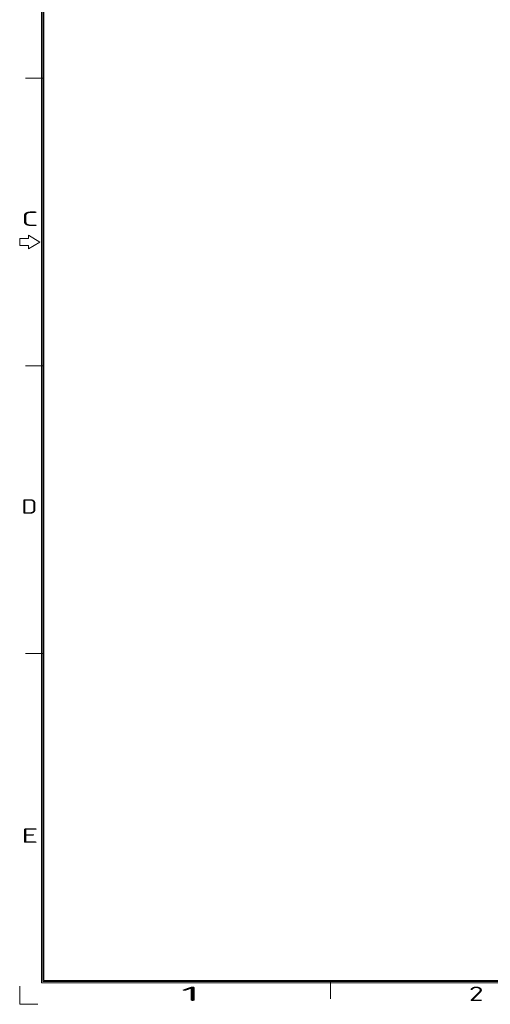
# Model space of a CAD drawing. Header units: inches. Extents: x 455 to 952, y 159 to 508.
# Tile 1 of 12: x 455 to 563, y 159 to 384. Entities that reach past the tile are written whole.
import ezdxf
from ezdxf.enums import TextEntityAlignment as Align

# ---------------------------------------------------------------- set-up
doc = ezdxf.new("R2010")
doc.units = ezdxf.units.IN
doc.header["$LTSCALE"] = 23.1
doc.header["$MEASUREMENT"] = 0
doc.layers.get('0').update_dxf_attribs({"lineweight": 18})
doc.styles.get("Standard").update_dxf_attribs({"font": 'isocp3.shx', "bigfont": 'gbcbig.shx'})

# ---------------------------------------------------------------- blocks, each defined once
blk = doc.blocks.new('图表_1')
for p, q in [((-132.06, -150.46), (-132.06, 141.45)), ((-131.83, -150.23), (-131.83, 141.23)), ((-131.6, -150), (-131.6, 141)), ((-131.83, 27.82), (-135.23, 27.82)), ((-136.37, -3.82), (-136.37, -5.18)), ((-134.66, -3.82), (-136.37, -3.82)), ((-134.66, -3.14), (-134.66, -3.82)), ((-132.4, -4.5), (-134.66, -3.14)), ((-136.37, -5.18), (-134.66, -5.18)), ((-134.66, -5.86), (-132.4, -4.5)), ((-134.66, -5.18), (-134.66, -5.86)), ((-131.83, -28.89), (-135.23, -28.89)), ((-131.83, -85.59), (-135.23, -85.59)), ((-136.31, -154.72), (-136.31, -151.17)), ((288.01, -150.46), (-132.06, -150.46)), ((287.78, -150.23), (-131.83, -150.23)), ((287.55, -150), (-131.6, -150)), ((-75.13, -150.23), (-75.13, -153.63)), ((-136.31, -154.72), (-132.77, -154.72))]:
    blk.add_line(p, q)
for s, width, p in [('C', 1.81818, (-136.01, -1.33)), ('D', 1.41452, (-136.01, -58.03)), ('E', 1.81818, (-136.01, -122.9)), ('1', 2.85714, (-104.51, -154.06)), ('2', 1.63919, (-47.81, -154.06))]:
    blk.add_text(s, height=2.84, dxfattribs=dict(width=width)).set_placement(p)
blk = doc.blocks.new('hcfa图表_1')
blk.add_blockref('图表_1', (-366.29, 186.04))
blk = doc.blocks.new('禾川制图_1')
blk.add_blockref('hcfa图表_1', (502.61, -331.75))
for tag, p in [('V1.0', (7, -23.81)), ('XXXX', (49.65, -23.5)), ('XXXC', (81.79, -23.79)), ('XXXO', (93.95, -23.72))]:
    blk.add_attdef(tag, p, '', height=2.51)
blk.add_attdef('XXXY', (16.61, -23.72), '', height=2.51, rotation=0.6331)
for tag, p in [('XXXE', (315.81, -269.3)), ('XXXC', (348.56, -269.3)), ('XXXA', (399.26, -269.34)), ('XXXG', (273.32, -276.51)), ('XXXF', (315.77, -276.23)), ('XXXD', (349.08, -276.23)), ('XXXB', (399.16, -276.49)), ('XXXJ', (273.46, -283.93)), ('XXXM', (277.01, -293.42)), ('XXXP', (301.31, -291.91)), ('XXXQ', (335.14, -291.8)), ('XXXO', (351.7, -291.85))]:
    blk.add_attdef(tag, text='', height=2.51).set_placement(p, align=Align.CENTER)

msp = doc.modelspace()

# ---------------------------------------------------------------- block references
at = {"xscale": 1.159979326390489, "yscale": 1.159979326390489, "zscale": 1.159979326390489}
msp.add_blockref('禾川制图_1', (455.26, 507.59), dxfattribs=at)

doc.saveas('drawing.dxf')
